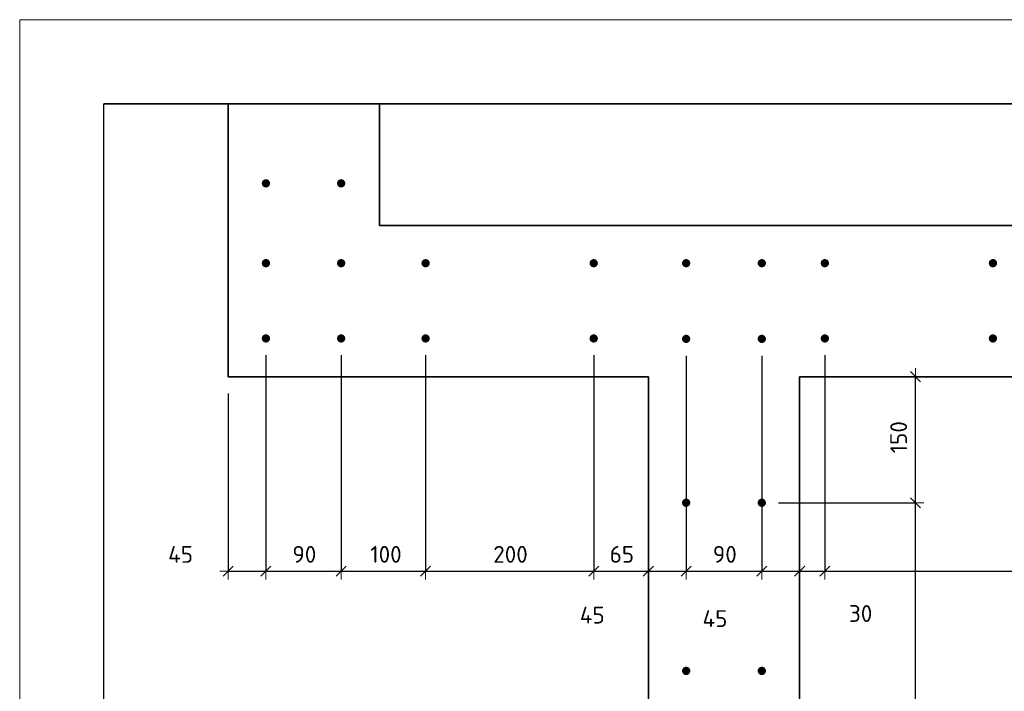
# Model space of a CAD drawing. Header units: millimetres. Extents: x -3170 to 89801, y -74170 to 82422.
# Tile 83 of 105: x 85306 to 86478, y 33462 to 34261. Entities that reach past the tile are written whole.
import ezdxf

# ---------------------------------------------------------------- set-up
doc = ezdxf.new("R2010")
doc.units = ezdxf.units.MM
doc.header["$PDMODE"] = 65
for name, color, linetype, lineweight in [('Standard', 7, 'Continuous', 25), ('Арм.стержн. Выпуски', 180, 'Continuous', 35), ('Размерная линия_ общее', 7, 'Continuous', 13), ('Размерная линия_ общее_1', 7, 'Continuous', 13)]:
    doc.layers.add(name, color=color, linetype=linetype, lineweight=lineweight)
doc.styles.add('ISOCPEUR', font='ISOCPEUR')
doc.dimstyles.new('DIMSTYLE_12', dxfattribs={"dimtxt": 20, "dimasz": 20, "dimexe": 0, "dimexo": 0, "dimgap": 10, "dimtad": 2, "dimdec": 0, "dimrnd": 5, "dimzin": 12, "dimdsep": 46, "dimtxsty": 'ISOCPEUR', "dimblk1": 'ALL_ML_STRICH', "dimblk2": 'ALL_ML_STRICH', "dimsah": 1, "dimcen": 0, "dimclrd": 7, "dimclre": 256, "dimclrt": 7, "dimadec": 0, "dimazin": 0, "dimtfac": 1, "dimtdec": 0, "dimtix": 1, "dimtmove": 2, "dimatfit": 3, "dimfxl": 0, "dimtzin": 0, "dimlwd": 0, "dimlwe": -3, "dimarcsym": 0})
doc.dimstyles.new('DIMSTYLE_22', dxfattribs={"dimtxt": 20, "dimasz": 20, "dimexe": 0, "dimexo": 0, "dimgap": 10, "dimtad": 0, "dimdec": 0, "dimrnd": 5, "dimzin": 12, "dimdsep": 46, "dimtxsty": 'ISOCPEUR', "dimblk1": 'ALL_ML_STRICH', "dimblk2": 'ALL_ML_STRICH', "dimsah": 1, "dimcen": 0, "dimclrd": 7, "dimclre": 256, "dimclrt": 7, "dimadec": 0, "dimazin": 0, "dimtfac": 1, "dimtdec": 0, "dimtix": 1, "dimtmove": 2, "dimatfit": 3, "dimfxl": 0, "dimtzin": 0, "dimlwd": 0, "dimlwe": -3, "dimarcsym": 0})
doc.dimstyles.new('DIMSTYLE_23', dxfattribs={"dimtxt": 20, "dimasz": 20, "dimexe": 0, "dimexo": 0, "dimgap": 10, "dimtad": 0, "dimdec": 0, "dimrnd": 5, "dimzin": 12, "dimdsep": 46, "dimtxsty": 'ISOCPEUR', "dimblk1": 'ALL_ML_STRICH', "dimblk2": 'ALL_ML_STRICH', "dimsah": 1, "dimcen": 0, "dimclrd": 7, "dimclre": 256, "dimclrt": 7, "dimadec": 0, "dimazin": 0, "dimtfac": 1, "dimtdec": 0, "dimtix": 1, "dimtmove": 2, "dimatfit": 3, "dimfxl": 0, "dimtvp": 1.2, "dimtzin": 0, "dimlwd": 0, "dimlwe": -3, "dimarcsym": 0})

# ---------------------------------------------------------------- blocks, each defined once
blk = doc.blocks.new('ALL_ML_STRICH')
at = {"color": 0, "linetype": 'ByBlock', "lineweight": -2}
for p, q in [((-1, 0), (0.5, 0)), ((-0.3, -0.3), (0.3, 0.3)), ((0, -0.5), (0, 0.5))]:
    blk.add_line(p, q, dxfattribs=at)
blk = doc.blocks.new('*D434')
at = {"layer": 'DEFPOINTS', "color": 7, "linetype": 'Continuous', "lineweight": 13, "transparency": 33554687}
for p in [(86189.4, 33686.5), (86189.4, 32886.5), (86372.2, 32886.5)]:
    blk.add_point(p, dxfattribs=at)
at = {"layer": 'Размерная линия_ общее_1', "color": 253, "linetype": 'Continuous', "lineweight": -2, "true_color": 0xa0a0a0, "transparency": 33554687}
for p, q in [((86209.4, 33686.5), (86372.2, 33686.5)), ((86209.4, 32886.5), (86372.2, 32886.5))]:
    blk.add_line(p, q, dxfattribs=at)
at = {"layer": 'Размерная линия_ общее_1', "color": 7, "linetype": 'Continuous', "lineweight": -2, "transparency": 33554687}
blk.add_line((86372.2, 32886.5), (86372.2, 33686.5), dxfattribs=at)
at = {"layer": 'Размерная линия_ общее_1', "color": 7, "linetype": 'Continuous', "lineweight": 13, "transparency": 33554687, "xscale": 20, "yscale": 20, "zscale": 20}
for p, rotation in [((86372.2, 33686.5), 90), ((86372.2, 32886.5), 270)]:
    blk.add_blockref('ALL_ML_STRICH', p, dxfattribs=dict(at, rotation=rotation))
at = {"layer": 'Размерная линия_ общее_1', "color": 7, "linetype": 'Continuous', "lineweight": 13, "transparency": 33554687, "insert": (86342.2, 33223.5), "char_height": 20, "width": 1, "attachment_point": 1, "rotation": 90, "line_spacing_factor": 0.60241, "style": 'ISOCPEUR'}
blk.add_mtext('4х200=800', dxfattribs=at)
blk = doc.blocks.new('*D435')
at = {"layer": 'DEFPOINTS', "color": 7, "linetype": 'Continuous', "lineweight": 13, "transparency": 33554687}
for p in [(86442.2, 33836.5), (86189.4, 33686.5), (86372.2, 33686.5)]:
    blk.add_point(p, dxfattribs=at)
at = {"layer": 'Размерная линия_ общее_1', "color": 253, "linetype": 'Continuous', "lineweight": -2, "true_color": 0xa0a0a0, "transparency": 33554687}
for p, q in [((86372.2, 33836.5), (86372.2, 33836.5)), ((86209.4, 33686.5), (86372.2, 33686.5))]:
    blk.add_line(p, q, dxfattribs=at)
at = {"layer": 'Размерная линия_ общее_1', "color": 7, "linetype": 'Continuous', "lineweight": -2, "transparency": 33554687}
blk.add_line((86372.2, 33686.5), (86372.2, 33836.5), dxfattribs=at)
at = {"layer": 'Размерная линия_ общее_1', "color": 7, "linetype": 'Continuous', "lineweight": 13, "transparency": 33554687, "xscale": 20, "yscale": 20, "zscale": 20}
for p, rotation in [((86372.2, 33836.5), 90), ((86372.2, 33686.5), 270)]:
    blk.add_blockref('ALL_ML_STRICH', p, dxfattribs=dict(at, rotation=rotation))
at = {"layer": 'Размерная линия_ общее_1', "color": 7, "linetype": 'Continuous', "lineweight": 13, "transparency": 33554687, "insert": (86352.2, 33764.5), "char_height": 20, "width": 60, "attachment_point": 5, "rotation": 90, "style": 'ISOCPEUR'}
blk.add_mtext('\\A1;{150}', dxfattribs=at)
blk = doc.blocks.new('*D770')
at = {"layer": 'DEFPOINTS', "color": 7, "linetype": 'Continuous', "lineweight": 13, "transparency": 33554687}
for p in [(85599.4, 33882), (85554.4, 33836.5), (85554.4, 33605.2)]:
    blk.add_point(p, dxfattribs=at)
at = {"layer": 'Размерная линия_ общее_1', "color": 253, "linetype": 'Continuous', "lineweight": -2, "true_color": 0xa0a0a0, "transparency": 33554687}
for p, q in [((85599.4, 33862), (85599.4, 33605.2)), ((85554.4, 33816.5), (85554.4, 33605.2))]:
    blk.add_line(p, q, dxfattribs=at)
at = {"layer": 'Размерная линия_ общее_1', "color": 7, "linetype": 'Continuous', "lineweight": -2, "transparency": 33554687}
blk.add_line((85554.4, 33605.2), (85599.4, 33605.2), dxfattribs=at)
at = {"layer": 'Размерная линия_ общее_1', "color": 7, "linetype": 'Continuous', "lineweight": 13, "transparency": 33554687, "xscale": 20, "yscale": 20, "zscale": 20, "rotation": 180}
blk.add_blockref('ALL_ML_STRICH', (85554.4, 33605.2), dxfattribs=at)
at = {"layer": 'Размерная линия_ общее_1', "color": 7, "linetype": 'Continuous', "lineweight": 13, "transparency": 33554687, "xscale": 20, "yscale": 20, "zscale": 20}
blk.add_blockref('ALL_ML_STRICH', (85599.4, 33605.2), dxfattribs=at)
at = {"layer": 'Размерная линия_ общее_1', "color": 7, "linetype": 'Continuous', "lineweight": 13, "transparency": 33554687, "insert": (85497.9, 33625.1), "char_height": 20, "width": 40, "attachment_point": 5, "style": 'ISOCPEUR'}
blk.add_mtext('\\A1;{45}', dxfattribs=at)
blk = doc.blocks.new('*D771')
at = {"layer": 'DEFPOINTS', "color": 7, "linetype": 'Continuous', "lineweight": 13, "transparency": 33554687}
for p in [(85599.4, 33882), (85688.9, 33882), (85599.4, 33605.2)]:
    blk.add_point(p, dxfattribs=at)
at = {"layer": 'Размерная линия_ общее_1', "color": 253, "linetype": 'Continuous', "lineweight": -2, "true_color": 0xa0a0a0, "transparency": 33554687}
for p, q in [((85599.4, 33862), (85599.4, 33605.2)), ((85688.9, 33862), (85688.9, 33605.2))]:
    blk.add_line(p, q, dxfattribs=at)
at = {"layer": 'Размерная линия_ общее_1', "color": 7, "linetype": 'Continuous', "lineweight": -2, "transparency": 33554687}
blk.add_line((85599.4, 33605.2), (85688.9, 33605.2), dxfattribs=at)
at = {"layer": 'Размерная линия_ общее_1', "color": 7, "linetype": 'Continuous', "lineweight": 13, "transparency": 33554687, "xscale": 20, "yscale": 20, "zscale": 20, "rotation": 180}
blk.add_blockref('ALL_ML_STRICH', (85599.4, 33605.2), dxfattribs=at)
at = {"layer": 'Размерная линия_ общее_1', "color": 7, "linetype": 'Continuous', "lineweight": 13, "transparency": 33554687, "xscale": 20, "yscale": 20, "zscale": 20}
blk.add_blockref('ALL_ML_STRICH', (85688.9, 33605.2), dxfattribs=at)
at = {"layer": 'Размерная линия_ общее_1', "color": 7, "linetype": 'Continuous', "lineweight": 13, "transparency": 33554687, "insert": (85645.1, 33625.2), "char_height": 20, "width": 40, "attachment_point": 5, "style": 'ISOCPEUR'}
blk.add_mtext('\\A1;{90}', dxfattribs=at)
blk = doc.blocks.new('*D772')
at = {"layer": 'DEFPOINTS', "color": 7, "linetype": 'Continuous', "lineweight": 13, "transparency": 33554687}
for p in [(85688.9, 33882), (85789.4, 33882), (85688.9, 33605.2)]:
    blk.add_point(p, dxfattribs=at)
at = {"layer": 'Размерная линия_ общее_1', "color": 253, "linetype": 'Continuous', "lineweight": -2, "true_color": 0xa0a0a0, "transparency": 33554687}
for p, q in [((85688.9, 33862), (85688.9, 33605.2)), ((85789.4, 33862), (85789.4, 33605.2))]:
    blk.add_line(p, q, dxfattribs=at)
at = {"layer": 'Размерная линия_ общее_1', "color": 7, "linetype": 'Continuous', "lineweight": -2, "transparency": 33554687}
blk.add_line((85688.9, 33605.2), (85789.4, 33605.2), dxfattribs=at)
at = {"layer": 'Размерная линия_ общее_1', "color": 7, "linetype": 'Continuous', "lineweight": 13, "transparency": 33554687, "xscale": 20, "yscale": 20, "zscale": 20, "rotation": 180}
blk.add_blockref('ALL_ML_STRICH', (85688.9, 33605.2), dxfattribs=at)
at = {"layer": 'Размерная линия_ общее_1', "color": 7, "linetype": 'Continuous', "lineweight": 13, "transparency": 33554687, "xscale": 20, "yscale": 20, "zscale": 20}
blk.add_blockref('ALL_ML_STRICH', (85789.4, 33605.2), dxfattribs=at)
at = {"layer": 'Размерная линия_ общее_1', "color": 7, "linetype": 'Continuous', "lineweight": 13, "transparency": 33554687, "insert": (85742.2, 33625.2), "char_height": 20, "width": 60, "attachment_point": 5, "style": 'ISOCPEUR'}
blk.add_mtext('\\A1;{100}', dxfattribs=at)
blk = doc.blocks.new('*D773')
at = {"layer": 'DEFPOINTS', "color": 7, "linetype": 'Continuous', "lineweight": 13, "transparency": 33554687}
for p in [(85789.4, 33882), (85989.4, 33882), (85789.4, 33605.2)]:
    blk.add_point(p, dxfattribs=at)
at = {"layer": 'Размерная линия_ общее_1', "color": 253, "linetype": 'Continuous', "lineweight": -2, "true_color": 0xa0a0a0, "transparency": 33554687}
for p, q in [((85789.4, 33862), (85789.4, 33605.2)), ((85989.4, 33862), (85989.4, 33605.2))]:
    blk.add_line(p, q, dxfattribs=at)
at = {"layer": 'Размерная линия_ общее_1', "color": 7, "linetype": 'Continuous', "lineweight": -2, "transparency": 33554687}
blk.add_line((85789.4, 33605.2), (85989.4, 33605.2), dxfattribs=at)
at = {"layer": 'Размерная линия_ общее_1', "color": 7, "linetype": 'Continuous', "lineweight": 13, "transparency": 33554687, "xscale": 20, "yscale": 20, "zscale": 20, "rotation": 180}
blk.add_blockref('ALL_ML_STRICH', (85789.4, 33605.2), dxfattribs=at)
at = {"layer": 'Размерная линия_ общее_1', "color": 7, "linetype": 'Continuous', "lineweight": 13, "transparency": 33554687, "xscale": 20, "yscale": 20, "zscale": 20}
blk.add_blockref('ALL_ML_STRICH', (85989.4, 33605.2), dxfattribs=at)
at = {"layer": 'Размерная линия_ общее_1', "color": 7, "linetype": 'Continuous', "lineweight": 13, "transparency": 33554687, "insert": (85890.4, 33625.2), "char_height": 20, "width": 60, "attachment_point": 5, "style": 'ISOCPEUR'}
blk.add_mtext('\\A1;{200}', dxfattribs=at)
blk = doc.blocks.new('*D774')
at = {"layer": 'DEFPOINTS', "color": 7, "linetype": 'Continuous', "lineweight": 13, "transparency": 33554687}
for p in [(85989.4, 33882), (86054.4, 33836.5), (85989.4, 33605.2)]:
    blk.add_point(p, dxfattribs=at)
at = {"layer": 'Размерная линия_ общее_1', "color": 253, "linetype": 'Continuous', "lineweight": -2, "true_color": 0xa0a0a0, "transparency": 33554687}
for p, q in [((85989.4, 33862), (85989.4, 33605.2)), ((86054.4, 33816.5), (86054.4, 33605.2))]:
    blk.add_line(p, q, dxfattribs=at)
at = {"layer": 'Размерная линия_ общее_1', "color": 7, "linetype": 'Continuous', "lineweight": -2, "transparency": 33554687}
blk.add_line((85989.4, 33605.2), (86054.4, 33605.2), dxfattribs=at)
at = {"layer": 'Размерная линия_ общее_1', "color": 7, "linetype": 'Continuous', "lineweight": 13, "transparency": 33554687, "xscale": 20, "yscale": 20, "zscale": 20, "rotation": 180}
blk.add_blockref('ALL_ML_STRICH', (85989.4, 33605.2), dxfattribs=at)
at = {"layer": 'Размерная линия_ общее_1', "color": 7, "linetype": 'Continuous', "lineweight": 13, "transparency": 33554687, "xscale": 20, "yscale": 20, "zscale": 20}
blk.add_blockref('ALL_ML_STRICH', (86054.4, 33605.2), dxfattribs=at)
at = {"layer": 'Размерная линия_ общее_1', "color": 7, "linetype": 'Continuous', "lineweight": 13, "transparency": 33554687, "insert": (86022.9, 33625.2), "char_height": 20, "width": 40, "attachment_point": 5, "style": 'ISOCPEUR'}
blk.add_mtext('\\A1;{65}', dxfattribs=at)
blk = doc.blocks.new('*D775')
at = {"layer": 'DEFPOINTS', "color": 7, "linetype": 'Continuous', "lineweight": 13, "transparency": 33554687}
for p in [(86099.4, 33881.5), (86054.4, 33836.5), (86054.4, 33605.2)]:
    blk.add_point(p, dxfattribs=at)
at = {"layer": 'Размерная линия_ общее_1', "color": 253, "linetype": 'Continuous', "lineweight": -2, "true_color": 0xa0a0a0, "transparency": 33554687}
for p, q in [((86099.4, 33861.5), (86099.4, 33605.2)), ((86054.4, 33816.5), (86054.4, 33605.2))]:
    blk.add_line(p, q, dxfattribs=at)
at = {"layer": 'Размерная линия_ общее_1', "color": 7, "linetype": 'Continuous', "lineweight": -2, "transparency": 33554687}
blk.add_line((86054.4, 33605.2), (86099.4, 33605.2), dxfattribs=at)
at = {"layer": 'Размерная линия_ общее_1', "color": 7, "linetype": 'Continuous', "lineweight": 13, "transparency": 33554687, "xscale": 20, "yscale": 20, "zscale": 20, "rotation": 180}
blk.add_blockref('ALL_ML_STRICH', (86054.4, 33605.2), dxfattribs=at)
at = {"layer": 'Размерная линия_ общее_1', "color": 7, "linetype": 'Continuous', "lineweight": 13, "transparency": 33554687, "xscale": 20, "yscale": 20, "zscale": 20}
blk.add_blockref('ALL_ML_STRICH', (86099.4, 33605.2), dxfattribs=at)
at = {"layer": 'Размерная линия_ общее_1', "color": 7, "linetype": 'Continuous', "lineweight": 13, "transparency": 33554687, "insert": (85987.7, 33552.9), "char_height": 20, "width": 40, "attachment_point": 5, "style": 'ISOCPEUR'}
blk.add_mtext('\\A1;{45}', dxfattribs=at)
blk = doc.blocks.new('*D776')
at = {"layer": 'DEFPOINTS', "color": 7, "linetype": 'Continuous', "lineweight": 13, "transparency": 33554687}
for p in [(86099.4, 33881.5), (86189.4, 33881.5), (86099.4, 33605.2)]:
    blk.add_point(p, dxfattribs=at)
at = {"layer": 'Размерная линия_ общее_1', "color": 253, "linetype": 'Continuous', "lineweight": -2, "true_color": 0xa0a0a0, "transparency": 33554687}
for p, q in [((86099.4, 33861.5), (86099.4, 33605.2)), ((86189.4, 33861.5), (86189.4, 33605.2))]:
    blk.add_line(p, q, dxfattribs=at)
at = {"layer": 'Размерная линия_ общее_1', "color": 7, "linetype": 'Continuous', "lineweight": -2, "transparency": 33554687}
blk.add_line((86099.4, 33605.2), (86189.4, 33605.2), dxfattribs=at)
at = {"layer": 'Размерная линия_ общее_1', "color": 7, "linetype": 'Continuous', "lineweight": 13, "transparency": 33554687, "xscale": 20, "yscale": 20, "zscale": 20, "rotation": 180}
blk.add_blockref('ALL_ML_STRICH', (86099.4, 33605.2), dxfattribs=at)
at = {"layer": 'Размерная линия_ общее_1', "color": 7, "linetype": 'Continuous', "lineweight": 13, "transparency": 33554687, "xscale": 20, "yscale": 20, "zscale": 20}
blk.add_blockref('ALL_ML_STRICH', (86189.4, 33605.2), dxfattribs=at)
at = {"layer": 'Размерная линия_ общее_1', "color": 7, "linetype": 'Continuous', "lineweight": 13, "transparency": 33554687, "insert": (86145.4, 33625.2), "char_height": 20, "width": 40, "attachment_point": 5, "style": 'ISOCPEUR'}
blk.add_mtext('\\A1;{90}', dxfattribs=at)
blk = doc.blocks.new('*D777')
at = {"layer": 'DEFPOINTS', "color": 7, "linetype": 'Continuous', "lineweight": 13, "transparency": 33554687}
for p in [(86189.4, 33881.5), (86234.4, 33836.5), (86189.4, 33605.2)]:
    blk.add_point(p, dxfattribs=at)
at = {"layer": 'Размерная линия_ общее_1', "color": 253, "linetype": 'Continuous', "lineweight": -2, "true_color": 0xa0a0a0, "transparency": 33554687}
for p, q in [((86189.4, 33861.5), (86189.4, 33605.2)), ((86234.4, 33816.5), (86234.4, 33605.2))]:
    blk.add_line(p, q, dxfattribs=at)
at = {"layer": 'Размерная линия_ общее_1', "color": 7, "linetype": 'Continuous', "lineweight": -2, "transparency": 33554687}
blk.add_line((86189.4, 33605.2), (86234.4, 33605.2), dxfattribs=at)
at = {"layer": 'Размерная линия_ общее_1', "color": 7, "linetype": 'Continuous', "lineweight": 13, "transparency": 33554687, "xscale": 20, "yscale": 20, "zscale": 20, "rotation": 180}
blk.add_blockref('ALL_ML_STRICH', (86189.4, 33605.2), dxfattribs=at)
at = {"layer": 'Размерная линия_ общее_1', "color": 7, "linetype": 'Continuous', "lineweight": 13, "transparency": 33554687, "xscale": 20, "yscale": 20, "zscale": 20}
blk.add_blockref('ALL_ML_STRICH', (86234.4, 33605.2), dxfattribs=at)
at = {"layer": 'Размерная линия_ общее_1', "color": 7, "linetype": 'Continuous', "lineweight": 13, "transparency": 33554687, "insert": (86133.7, 33548.7), "char_height": 20, "width": 40, "attachment_point": 5, "style": 'ISOCPEUR'}
blk.add_mtext('\\A1;{45}', dxfattribs=at)
blk = doc.blocks.new('*D778')
at = {"layer": 'DEFPOINTS', "color": 7, "linetype": 'Continuous', "lineweight": 13, "transparency": 33554687}
for p in [(86264.4, 33882), (86234.4, 33836.5), (86234.4, 33605.2)]:
    blk.add_point(p, dxfattribs=at)
at = {"layer": 'Размерная линия_ общее_1', "color": 253, "linetype": 'Continuous', "lineweight": -2, "true_color": 0xa0a0a0, "transparency": 33554687}
for p, q in [((86264.4, 33862), (86264.4, 33605.2)), ((86234.4, 33816.5), (86234.4, 33605.2))]:
    blk.add_line(p, q, dxfattribs=at)
at = {"layer": 'Размерная линия_ общее_1', "color": 7, "linetype": 'Continuous', "lineweight": -2, "transparency": 33554687}
blk.add_line((86234.4, 33605.2), (86264.4, 33605.2), dxfattribs=at)
at = {"layer": 'Размерная линия_ общее_1', "color": 7, "linetype": 'Continuous', "lineweight": 13, "transparency": 33554687, "xscale": 20, "yscale": 20, "zscale": 20, "rotation": 180}
blk.add_blockref('ALL_ML_STRICH', (86234.4, 33605.2), dxfattribs=at)
at = {"layer": 'Размерная линия_ общее_1', "color": 7, "linetype": 'Continuous', "lineweight": 13, "transparency": 33554687, "xscale": 20, "yscale": 20, "zscale": 20}
blk.add_blockref('ALL_ML_STRICH', (86264.4, 33605.2), dxfattribs=at)
at = {"layer": 'Размерная линия_ общее_1', "color": 7, "linetype": 'Continuous', "lineweight": 13, "transparency": 33554687, "insert": (86307, 33554.8), "char_height": 20, "width": 40, "attachment_point": 5, "style": 'ISOCPEUR'}
blk.add_mtext('\\A1;{30}', dxfattribs=at)
blk = doc.blocks.new('*D779')
at = {"layer": 'DEFPOINTS', "color": 7, "linetype": 'Continuous', "lineweight": 13, "transparency": 33554687}
for p in [(86264.4, 33882), (87264.4, 33882), (86264.4, 33605.2)]:
    blk.add_point(p, dxfattribs=at)
at = {"layer": 'Размерная линия_ общее_1', "color": 253, "linetype": 'Continuous', "lineweight": -2, "true_color": 0xa0a0a0, "transparency": 33554687}
for p, q in [((86264.4, 33862), (86264.4, 33605.2)), ((87264.4, 33862), (87264.4, 33605.2))]:
    blk.add_line(p, q, dxfattribs=at)
at = {"layer": 'Размерная линия_ общее_1', "color": 7, "linetype": 'Continuous', "lineweight": -2, "transparency": 33554687}
blk.add_line((86264.4, 33605.2), (87264.4, 33605.2), dxfattribs=at)
at = {"layer": 'Размерная линия_ общее_1', "color": 7, "linetype": 'Continuous', "lineweight": 13, "transparency": 33554687, "xscale": 20, "yscale": 20, "zscale": 20, "rotation": 180}
blk.add_blockref('ALL_ML_STRICH', (86264.4, 33605.2), dxfattribs=at)
at = {"layer": 'Размерная линия_ общее_1', "color": 7, "linetype": 'Continuous', "lineweight": 13, "transparency": 33554687, "xscale": 20, "yscale": 20, "zscale": 20}
blk.add_blockref('ALL_ML_STRICH', (87264.4, 33605.2), dxfattribs=at)
at = {"layer": 'Размерная линия_ общее_1', "color": 7, "linetype": 'Continuous', "lineweight": 13, "transparency": 33554687, "insert": (86697.4, 33635.2), "char_height": 20, "width": 1, "attachment_point": 1, "line_spacing_factor": 0.60241, "style": 'ISOCPEUR'}
blk.add_mtext('5х200=1000', dxfattribs=at)

msp = doc.modelspace()

# ---------------------------------------------------------------- hatches: boundary and pattern name
at = {"layer": 'Арм.стержн. Выпуски', "linetype": 'Continuous', "lineweight": 35, "transparency": 33554687}
for points in [[(85604.4, 34066.5), (85604, 34068.4), (85602.9, 34070), (85601.3, 34071.1), (85599.4, 34071.5), (85597.5, 34071.1), (85595.8, 34070), (85594.8, 34068.4), (85594.4, 34066.5), (85594.8, 34064.6), (85595.8, 34063), (85597.5, 34061.9), (85599.4, 34061.5), (85601.3, 34061.9), (85602.9, 34063), (85604, 34064.6)], [(85693.9, 34066.5), (85693.5, 34068.4), (85692.4, 34070), (85690.8, 34071.1), (85688.9, 34071.5), (85687, 34071.1), (85685.4, 34070), (85684.3, 34068.4), (85683.9, 34066.5), (85684.3, 34064.6), (85685.4, 34063), (85687, 34061.9), (85688.9, 34061.5), (85690.8, 34061.9), (85692.4, 34063), (85693.5, 34064.6)], [(85604.4, 33971.5), (85604, 33973.4), (85602.9, 33975.1), (85601.3, 33976.2), (85599.4, 33976.5), (85597.5, 33976.2), (85595.8, 33975.1), (85594.8, 33973.4), (85594.4, 33971.5), (85594.8, 33969.6), (85595.8, 33968), (85597.5, 33966.9), (85599.4, 33966.5), (85601.3, 33966.9), (85602.9, 33968), (85604, 33969.6)], [(85693.9, 33971.5), (85693.5, 33973.4), (85692.4, 33975.1), (85690.8, 33976.2), (85688.9, 33976.5), (85687, 33976.2), (85685.4, 33975.1), (85684.3, 33973.4), (85683.9, 33971.5), (85684.3, 33969.6), (85685.4, 33968), (85687, 33966.9), (85688.9, 33966.5), (85690.8, 33966.9), (85692.4, 33968), (85693.5, 33969.6)], [(85794.4, 33971.5), (85794, 33973.4), (85792.9, 33975), (85791.3, 33976.1), (85789.4, 33976.5), (85787.5, 33976.1), (85785.9, 33975), (85784.8, 33973.4), (85784.4, 33971.5), (85784.8, 33969.6), (85785.9, 33968), (85787.5, 33966.9), (85789.4, 33966.5), (85791.3, 33966.9), (85792.9, 33968), (85794, 33969.6)], [(85994.4, 33971.5), (85994, 33973.4), (85992.9, 33975), (85991.3, 33976.1), (85989.4, 33976.5), (85987.5, 33976.1), (85985.9, 33975), (85984.8, 33973.4), (85984.4, 33971.5), (85984.8, 33969.6), (85985.9, 33968), (85987.5, 33966.9), (85989.4, 33966.5), (85991.3, 33966.9), (85992.9, 33968), (85994, 33969.6)], [(86104.4, 33971.5), (86104, 33973.4), (86102.9, 33975), (86101.3, 33976.1), (86099.4, 33976.5), (86097.5, 33976.1), (86095.9, 33975), (86094.8, 33973.4), (86094.4, 33971.5), (86094.8, 33969.6), (86095.9, 33968), (86097.5, 33966.9), (86099.4, 33966.5), (86101.3, 33966.9), (86102.9, 33968), (86104, 33969.6)], [(86194.4, 33971.5), (86194, 33973.4), (86192.9, 33975), (86191.3, 33976.1), (86189.4, 33976.5), (86187.5, 33976.1), (86185.9, 33975), (86184.8, 33973.4), (86184.4, 33971.5), (86184.8, 33969.6), (86185.9, 33968), (86187.5, 33966.9), (86189.4, 33966.5), (86191.3, 33966.9), (86192.9, 33968), (86194, 33969.6)], [(86269.4, 33971.5), (86269, 33973.4), (86267.9, 33975.1), (86266.3, 33976.2), (86264.4, 33976.5), (86262.5, 33976.2), (86260.9, 33975.1), (86259.8, 33973.4), (86259.4, 33971.5), (86259.8, 33969.6), (86260.9, 33968), (86262.5, 33966.9), (86264.4, 33966.5), (86266.3, 33966.9), (86267.9, 33968), (86269, 33969.6)], [(86469.4, 33971.5), (86469, 33973.4), (86467.9, 33975.1), (86466.3, 33976.2), (86464.4, 33976.5), (86462.5, 33976.2), (86460.9, 33975.1), (86459.8, 33973.4), (86459.4, 33971.5), (86459.8, 33969.6), (86460.9, 33968), (86462.5, 33966.9), (86464.4, 33966.5), (86466.3, 33966.9), (86467.9, 33968), (86469, 33969.6)], [(85604.4, 33882), (85604, 33883.9), (85602.9, 33885.5), (85601.3, 33886.6), (85599.4, 33887), (85597.5, 33886.6), (85595.8, 33885.5), (85594.8, 33883.9), (85594.4, 33882), (85594.8, 33880.1), (85595.8, 33878.5), (85597.5, 33877.4), (85599.4, 33877), (85601.3, 33877.4), (85602.9, 33878.5), (85604, 33880.1)], [(85693.9, 33882), (85693.5, 33883.9), (85692.4, 33885.5), (85690.8, 33886.6), (85688.9, 33887), (85687, 33886.6), (85685.4, 33885.5), (85684.3, 33883.9), (85683.9, 33882), (85684.3, 33880.1), (85685.4, 33878.5), (85687, 33877.4), (85688.9, 33877), (85690.8, 33877.4), (85692.4, 33878.5), (85693.5, 33880.1)], [(85794.4, 33882), (85794, 33883.9), (85792.9, 33885.5), (85791.3, 33886.6), (85789.4, 33887), (85787.5, 33886.6), (85785.9, 33885.5), (85784.8, 33883.9), (85784.4, 33882), (85784.8, 33880.1), (85785.9, 33878.4), (85787.5, 33877.4), (85789.4, 33877), (85791.3, 33877.4), (85792.9, 33878.4), (85794, 33880.1)], [(85994.4, 33882), (85994, 33883.9), (85992.9, 33885.5), (85991.3, 33886.6), (85989.4, 33887), (85987.5, 33886.6), (85985.9, 33885.5), (85984.8, 33883.9), (85984.4, 33882), (85984.8, 33880.1), (85985.9, 33878.4), (85987.5, 33877.4), (85989.4, 33877), (85991.3, 33877.4), (85992.9, 33878.4), (85994, 33880.1)], [(86104.4, 33881.5), (86104, 33883.4), (86102.9, 33885), (86101.3, 33886.1), (86099.4, 33886.5), (86097.5, 33886.1), (86095.9, 33885), (86094.8, 33883.4), (86094.4, 33881.5), (86094.8, 33879.6), (86095.9, 33878), (86097.5, 33876.9), (86099.4, 33876.5), (86101.3, 33876.9), (86102.9, 33878), (86104, 33879.6)], [(86194.4, 33881.5), (86194, 33883.4), (86192.9, 33885), (86191.3, 33886.1), (86189.4, 33886.5), (86187.5, 33886.1), (86185.9, 33885), (86184.8, 33883.4), (86184.4, 33881.5), (86184.8, 33879.6), (86185.9, 33878), (86187.5, 33876.9), (86189.4, 33876.5), (86191.3, 33876.9), (86192.9, 33878), (86194, 33879.6)], [(86269.4, 33882), (86269, 33883.9), (86267.9, 33885.5), (86266.3, 33886.6), (86264.4, 33887), (86262.5, 33886.6), (86260.9, 33885.5), (86259.8, 33883.9), (86259.4, 33882), (86259.8, 33880.1), (86260.9, 33878.5), (86262.5, 33877.4), (86264.4, 33877), (86266.3, 33877.4), (86267.9, 33878.5), (86269, 33880.1)], [(86469.4, 33882), (86469, 33883.9), (86467.9, 33885.5), (86466.3, 33886.6), (86464.4, 33887), (86462.5, 33886.6), (86460.9, 33885.5), (86459.8, 33883.9), (86459.4, 33882), (86459.8, 33880.1), (86460.9, 33878.5), (86462.5, 33877.4), (86464.4, 33877), (86466.3, 33877.4), (86467.9, 33878.5), (86469, 33880.1)], [(86104.4, 33686.5), (86104, 33688.5), (86102.9, 33690.1), (86101.3, 33691.2), (86099.4, 33691.5), (86097.5, 33691.2), (86095.9, 33690.1), (86094.8, 33688.5), (86094.4, 33686.5), (86094.8, 33684.6), (86095.9, 33683), (86097.5, 33681.9), (86099.4, 33681.5), (86101.3, 33681.9), (86102.9, 33683), (86104, 33684.6)], [(86194.4, 33686.5), (86194, 33688.5), (86192.9, 33690.1), (86191.3, 33691.2), (86189.4, 33691.5), (86187.5, 33691.2), (86185.9, 33690.1), (86184.8, 33688.5), (86184.4, 33686.5), (86184.8, 33684.6), (86185.9, 33683), (86187.5, 33681.9), (86189.4, 33681.5), (86191.3, 33681.9), (86192.9, 33683), (86194, 33684.6)], [(86104.4, 33486.5), (86104, 33488.5), (86102.9, 33490.1), (86101.3, 33491.2), (86099.4, 33491.5), (86097.5, 33491.2), (86095.9, 33490.1), (86094.8, 33488.5), (86094.4, 33486.5), (86094.8, 33484.6), (86095.9, 33483), (86097.5, 33481.9), (86099.4, 33481.5), (86101.3, 33481.9), (86102.9, 33483), (86104, 33484.6)], [(86194.4, 33486.5), (86194, 33488.5), (86192.9, 33490.1), (86191.3, 33491.2), (86189.4, 33491.5), (86187.5, 33491.2), (86185.9, 33490.1), (86184.8, 33488.5), (86184.4, 33486.5), (86184.8, 33484.6), (86185.9, 33483), (86187.5, 33481.9), (86189.4, 33481.5), (86191.3, 33481.9), (86192.9, 33483), (86194, 33484.6)]]:
    msp.add_hatch(color=4, dxfattribs=at).paths.add_polyline_path(points)

# ---------------------------------------------------------------- linework, layer by layer
at = {"color": 52, "linetype": 'Continuous', "lineweight": -3, "transparency": 33554687}
for p, q in [((85406.4, 32763.3), (85406.4, 34161.2)), ((85406.4, 32763.3), (85406.4, 34161.2)), ((87615.2, 34161.2), (85406.4, 34161.2)), ((85406.4, 34161.2), (87615.2, 34161.2))]:
    msp.add_line(p, q, dxfattribs=at)
at = {"color": 7, "linetype": 'Continuous', "lineweight": 13, "transparency": 33554687}
for p, q in [((85504.4, 34161.2), (85784.4, 34161.2)), ((85684.4, 34161.2), (87384.4, 34161.2))]:
    msp.add_line(p, q, dxfattribs=at)
at = {"color": 7, "linetype": 'Continuous', "lineweight": 35, "transparency": 33554687}
for p, q in [((85554.4, 34161.2), (85554.4, 34016.5)), ((85734.4, 34016.5), (85734.4, 34161.2))]:
    msp.add_line(p, q, dxfattribs=at)
at = {"layer": 'Standard', "color": 7, "linetype": 'Continuous', "lineweight": 35, "transparency": 33554687}
for p, q in [((86054.4, 32763.3), (86054.4, 33836.5)), ((86234.4, 33836.5), (86234.4, 32763.3))]:
    msp.add_line(p, q, dxfattribs=at)
at = {"layer": 'Standard', "color": 7, "linetype": 'Continuous', "lineweight": 13, "transparency": 33554687}
msp.add_lwpolyline([(85306.4, 32663.3), (87715.2, 32663.3), (87715.2, 34261.2), (85306.4, 34261.2), (85306.4, 32663.3)], dxfattribs=at)
at = {"layer": 'Размерная линия_ общее', "color": 7, "linetype": 'Continuous', "lineweight": 35, "transparency": 33554687}
for p, q in [((85554.4, 33836.5), (85554.4, 34016.5)), ((85734.4, 34016.5), (87334.4, 34016.5)), ((86054.4, 33836.5), (85554.4, 33836.5)), ((87334.4, 33836.5), (86234.4, 33836.5))]:
    msp.add_line(p, q, dxfattribs=at)

# ---------------------------------------------------------------- dimensions: what is measured, and where the dimension line sits
at = {"layer": 'Размерная линия_ общее_1', "color": 7, "linetype": 'Continuous', "lineweight": 13, "transparency": 33554687}
for base, p1, p2, dimstyle, picture, middle in [((85599.4, 33605.2), (85554.4, 33816.5), (85599.4, 33862), 'DIMSTYLE_12', '*D770', (85497.9, 33625.1)), ((85688.9016, 33605.1533), (85599.3703, 33862.0019), (85688.9016, 33862.0019), 'DIMSTYLE_12', '*D771', (85645.1359, 33625.1533)), ((85789.3985, 33605.1533), (85688.9016, 33862.0019), (85789.3985, 33861.9737), 'DIMSTYLE_12', '*D772', (85742.15, 33625.1533)), ((85989.4, 33605.2), (85789.4, 33862), (85989.4, 33862), 'DIMSTYLE_12', '*D773', (85890.4, 33625.2)), ((86099.4, 33605.2), (86054.4, 33816.5), (86099.4, 33861.5), 'DIMSTYLE_22', '*D775', (85987.7, 33552.9)), ((86054.4, 33605.2), (85989.4, 33862), (86054.4, 33816.5), 'DIMSTYLE_12', '*D774', (86022.9, 33625.2)), ((86189.4, 33605.2), (86099.4, 33861.5), (86189.4, 33861.5), 'DIMSTYLE_12', '*D776', (86145.4, 33625.2)), ((86234.4, 33605.2), (86189.4, 33861.5), (86234.4, 33816.5), 'DIMSTYLE_22', '*D777', (86133.7, 33548.7)), ((86264.4, 33605.2), (86234.4, 33816.5), (86264.4, 33862), 'DIMSTYLE_23', '*D778', (86307, 33554.8))]:
    dim = msp.add_linear_dim(base=base, p1=p1, p2=p2, dimstyle=dimstyle, override={"dimpost": '<>', "dimclrd": 7, "dimclre": 253, "dimclrt": 7, "dimlwd": 0, "dimlwe": 65533}, dxfattribs=at)
    dim.commit()
    dim.dimension.update_dxf_attribs({"geometry": picture, "text_midpoint": middle, "dimtype": 160})
dim = msp.add_linear_dim(base=(87264.4, 33605.2), p1=(86264.4, 33862), p2=(87264.4, 33862), text='5х200=1000', dimstyle='DIMSTYLE_12', override={"dimpost": '<>', "dimclrd": 7, "dimclre": 253, "dimclrt": 7, "dimlwd": 0, "dimlwe": 65533}, dxfattribs=at)
dim.commit()
dim.dimension.update_dxf_attribs({"geometry": '*D779', "text_midpoint": (86764.4, 33615.2), "dimtype": 160})
dim = msp.add_linear_dim(base=(86372.2, 33836.5), p1=(86209.4, 33686.5), p2=(86372.2, 33836.5), angle=90, dimstyle='DIMSTYLE_12', override={"dimpost": '<>', "dimclrd": 7, "dimclre": 253, "dimclrt": 7, "dimlwd": 0, "dimlwe": 65533}, dxfattribs=at)
dim.commit()
dim.dimension.update_dxf_attribs({"geometry": '*D435', "text_midpoint": (86352.2, 33764.5), "dimtype": 160})
dim = msp.add_linear_dim(base=(86372.2, 33686.5), p1=(86209.4, 32886.5), p2=(86209.4, 33686.5), angle=90, text='4х200=800', dimstyle='DIMSTYLE_12', override={"dimpost": '<>', "dimclrd": 7, "dimclre": 253, "dimclrt": 7, "dimlwd": 0, "dimlwe": 65533}, dxfattribs=at)
dim.commit()
dim.dimension.update_dxf_attribs({"geometry": '*D434', "text_midpoint": (86362.2, 33286.5), "dimtype": 160})

doc.saveas('drawing.dxf')
